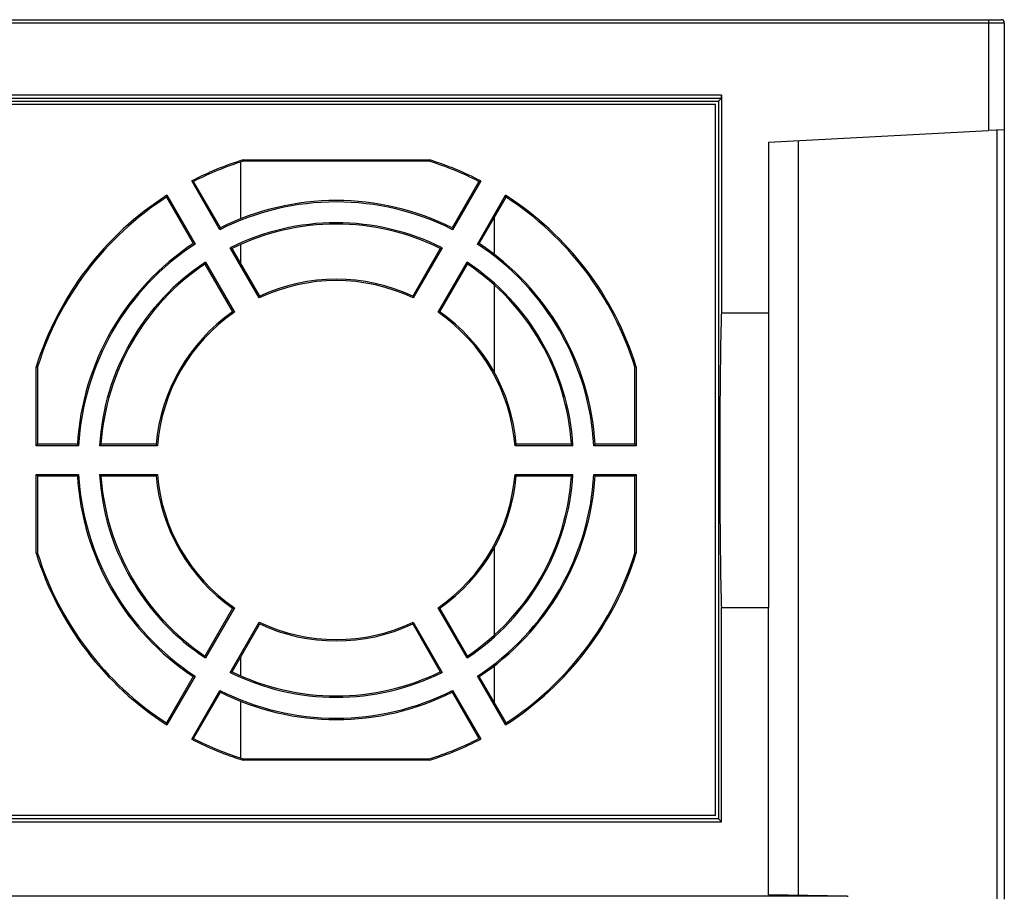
# Model space of a CAD drawing. Header units: inches. Extents: x -22 to 93, y 269 to 424.
# Tile 4 of 4: x 25 to 88, y 368 to 424. Entities that reach past the tile are written whole.
import ezdxf

# ---------------------------------------------------------------- set-up
doc = ezdxf.new("R2010")
doc.units = ezdxf.units.IN
doc.header["$MEASUREMENT"] = 0

# ---------------------------------------------------------------- blocks, each defined once
blk = doc.blocks.new('block 140')
at = {"color": 7, "lineweight": 25}
blk.add_lwpolyline([(77.892, 368.1), (-7.108, 368.1)], dxfattribs=at)
blk = doc.blocks.new('block 141')
at = {"color": 7, "lineweight": 25}
blk.add_lwpolyline([(77.892, 368.099), (77.954, 368.098)], dxfattribs=at)
blk = doc.blocks.new('block 176')
at = {"color": 7, "lineweight": 25}
blk.add_lwpolyline([(0.892, 372.838), (69.892, 372.838)], dxfattribs=at)
blk = doc.blocks.new('block 177')
at = {"color": 7, "lineweight": 25}
blk.add_lwpolyline([(69.892, 372.838), (69.892, 386.468)], dxfattribs=at)
blk = doc.blocks.new('block 178')
at = {"color": 7, "lineweight": 25}
blk.add_lwpolyline([(69.892, 386.468), (72.892, 386.468)], dxfattribs=at)
blk = doc.blocks.new('block 179')
at = {"color": 7, "lineweight": 25}
blk.add_lwpolyline([(72.892, 368.187), (72.892, 386.468)], dxfattribs=at)
blk = doc.blocks.new('block 180')
at = {"color": 7, "lineweight": 25}
blk.add_lwpolyline([(77.892, 368.099), (72.892, 368.187)], dxfattribs=at)
blk = doc.blocks.new('block 185')
at = {"color": 7, "lineweight": 25}
blk.add_lwpolyline([(69.892, 405.207), (72.892, 405.207)], dxfattribs=at)
blk = doc.blocks.new('block 186')
at = {"color": 7, "lineweight": 25}
blk.add_lwpolyline([(69.892, 419.034), (69.892, 405.207)], dxfattribs=at)
blk = doc.blocks.new('block 187')
at = {"color": 7, "lineweight": 25}
blk.add_lwpolyline([(69.892, 419.034), (0.892, 419.034)], dxfattribs=at)
blk = doc.blocks.new('block 193')
at = {"color": 7, "lineweight": 25}
blk.add_lwpolyline([(-16.108, 423.638), (86.892, 423.638)], dxfattribs=at)
blk = doc.blocks.new('block 194')
at = {"color": 7, "lineweight": 25}
blk.add_lwpolyline([(86.892, 423.638), (86.892, 416.785)], dxfattribs=at)
blk = doc.blocks.new('block 195')
at = {"color": 7, "lineweight": 25}
blk.add_lwpolyline([(72.892, 416.051), (86.892, 416.785)], dxfattribs=at)
blk = doc.blocks.new('block 196')
at = {"color": 7, "lineweight": 25}
blk.add_lwpolyline([(72.892, 416.051), (72.892, 405.207)], dxfattribs=at)
blk = doc.blocks.new('block 214')
at = {"color": 7, "lineweight": 25}
blk.add_open_spline([(69.888, 418.834), (69.889, 418.835), (69.89, 418.855), (69.89, 418.894), (69.891, 418.933), (69.892, 418.988), (69.892, 419.034)], degree=3, knots=[0, 0, 0, 0, 1, 1, 1, 2, 2, 2, 2], dxfattribs=at)
blk = doc.blocks.new('block 215')
at = {"color": 7, "lineweight": 25}
blk.add_lwpolyline([(69.888, 418.834), (69.688, 418.834)], dxfattribs=at)
blk = doc.blocks.new('block 216')
at = {"color": 7, "lineweight": 25}
blk.add_lwpolyline([(69.688, 418.834), (1.095, 418.834)], dxfattribs=at)
blk = doc.blocks.new('block 218')
at = {"color": 7, "lineweight": 25}
blk.add_lwpolyline([(86.892, 423.638), (87.891, 423.638)], dxfattribs=at)
blk = doc.blocks.new('block 219')
at = {"color": 7, "lineweight": 25}
blk.add_lwpolyline([(87.891, 423.638), (87.891, 416.838)], dxfattribs=at)
blk = doc.blocks.new('block 220')
at = {"color": 7, "lineweight": 25}
blk.add_lwpolyline([(87.891, 416.838), (86.892, 416.785)], dxfattribs=at)
blk = doc.blocks.new('block 221')
at = {"color": 7, "lineweight": 25}
blk.add_lwpolyline([(-16.108, 423.838), (86.892, 423.838)], dxfattribs=at)
blk = doc.blocks.new('block 222')
at = {"color": 7, "lineweight": 25}
blk.add_lwpolyline([(86.892, 423.838), (86.892, 423.638)], dxfattribs=at)
blk = doc.blocks.new('block 224')
at = {"color": 7, "lineweight": 25}
blk.add_lwpolyline([(86.892, 423.838), (87.691, 423.838)], dxfattribs=at)
blk = doc.blocks.new('block 225')
at = {"color": 7, "lineweight": 25}
blk.add_open_spline([(87.891, 423.638), (87.891, 423.748), (87.802, 423.838), (87.691, 423.838)], degree=3, dxfattribs=at)
blk = doc.blocks.new('block 228')
at = {"color": 7, "lineweight": 25}
blk.add_open_spline([(69.892, 405.207), (69.879, 404.854), (69.867, 404.399), (69.855, 403.823), (69.843, 403.247), (69.832, 402.549), (69.823, 401.736), (69.813, 400.922), (69.805, 399.993), (69.799, 398.991), (69.794, 397.988), (69.791, 396.914), (69.791, 395.838), (69.791, 394.762), (69.794, 393.687), (69.799, 392.685), (69.805, 391.682), (69.813, 390.753), (69.823, 389.94), (69.832, 389.126), (69.843, 388.429), (69.855, 387.852), (69.867, 387.276), (69.879, 386.821), (69.892, 386.468)], degree=3, knots=[0, 0, 0, 0, 1, 1, 1, 2, 2, 2, 3, 3, 3, 4, 4, 4, 5, 5, 5, 6, 6, 6, 7, 7, 7, 8, 8, 8, 8], dxfattribs=at)
blk = doc.blocks.new('block 229')
at = {"color": 7, "lineweight": 25}
blk.add_lwpolyline([(69.708, 373.021), (69.892, 372.838)], dxfattribs=at)
blk = doc.blocks.new('block 230')
at = {"color": 7, "lineweight": 25}
blk.add_lwpolyline([(69.708, 418.654), (69.708, 373.021)], dxfattribs=at)
blk = doc.blocks.new('block 231')
at = {"color": 7, "lineweight": 25}
blk.add_lwpolyline([(69.708, 418.654), (69.888, 418.834)], dxfattribs=at)
blk = doc.blocks.new('block 233')
at = {"color": 7, "lineweight": 25}
blk.add_lwpolyline([(72.892, 405.207), (72.892, 386.468)], dxfattribs=at)
blk = doc.blocks.new('block 236')
at = {"color": 7, "lineweight": 25}
blk.add_lwpolyline([(69.708, 373.021), (23.014, 373.021)], dxfattribs=at)
blk = doc.blocks.new('block 237')
at = {"color": 7, "lineweight": 25}
blk.add_lwpolyline([(34.618, 412.673), (36.408, 409.573)], dxfattribs=at)
blk = doc.blocks.new('block 238')
at = {"color": 7, "lineweight": 25}
blk.add_open_spline([(36.291, 409.601), (36.33, 409.592), (36.369, 409.582), (36.408, 409.573)], degree=3, dxfattribs=at)
blk = doc.blocks.new('block 239')
at = {"color": 7, "lineweight": 25}
blk.add_lwpolyline([(34.588, 412.55), (36.291, 409.601)], dxfattribs=at)
blk = doc.blocks.new('block 240')
at = {"color": 7, "lineweight": 25}
blk.add_open_spline([(34.588, 412.55), (34.598, 412.591), (34.608, 412.632), (34.618, 412.673)], degree=3, dxfattribs=at)
blk = doc.blocks.new('block 241')
at = {"color": 7, "lineweight": 25}
blk.add_lwpolyline([(54.375, 409.573), (56.165, 412.673)], dxfattribs=at)
blk = doc.blocks.new('block 242')
at = {"color": 7, "lineweight": 25}
blk.add_open_spline([(56.195, 412.55), (56.185, 412.591), (56.175, 412.632), (56.165, 412.673)], degree=3, dxfattribs=at)
blk = doc.blocks.new('block 243')
at = {"color": 7, "lineweight": 25}
blk.add_lwpolyline([(54.492, 409.601), (56.195, 412.55)], dxfattribs=at)
blk = doc.blocks.new('block 244')
at = {"color": 7, "lineweight": 25}
blk.add_open_spline([(54.492, 409.601), (54.453, 409.592), (54.414, 409.582), (54.375, 409.573)], degree=3, dxfattribs=at)
blk = doc.blocks.new('block 245')
at = {"color": 7, "lineweight": 25}
blk.add_lwpolyline([(37.988, 410.486), (36.198, 413.585)], dxfattribs=at)
blk = doc.blocks.new('block 246')
at = {"color": 7, "lineweight": 25}
blk.add_open_spline([(36.32, 413.55), (36.28, 413.562), (36.239, 413.574), (36.198, 413.585)], degree=3, dxfattribs=at)
blk = doc.blocks.new('block 247')
at = {"color": 7, "lineweight": 25}
blk.add_lwpolyline([(38.023, 410.601), (36.32, 413.55)], dxfattribs=at)
blk = doc.blocks.new('block 248')
at = {"color": 7, "lineweight": 25}
blk.add_open_spline([(38.023, 410.601), (38.011, 410.562), (38, 410.524), (37.988, 410.486)], degree=3, dxfattribs=at)
blk = doc.blocks.new('block 249')
at = {"color": 7, "lineweight": 25}
blk.add_lwpolyline([(36.408, 382.102), (34.618, 379.002)], dxfattribs=at)
blk = doc.blocks.new('block 250')
at = {"color": 7, "lineweight": 25}
blk.add_open_spline([(29.004, 394.925), (29.294, 389.717), (32.042, 384.957), (36.408, 382.102)], degree=3, dxfattribs=at)
blk = doc.blocks.new('block 251')
at = {"color": 7, "lineweight": 25}
blk.add_lwpolyline([(26.304, 394.925), (29.004, 394.925)], dxfattribs=at)
blk = doc.blocks.new('block 252')
at = {"color": 7, "lineweight": 25}
blk.add_lwpolyline([(26.304, 389.907), (26.304, 394.925)], dxfattribs=at)
blk = doc.blocks.new('block 253')
at = {"color": 7, "lineweight": 25}
blk.add_open_spline([(26.304, 389.907), (27.703, 385.406), (30.647, 381.543), (34.618, 379.002)], degree=3, dxfattribs=at)
blk = doc.blocks.new('block 254')
at = {"color": 7, "lineweight": 25}
blk.add_lwpolyline([(29.004, 396.75), (26.304, 396.75)], dxfattribs=at)
blk = doc.blocks.new('block 255')
at = {"color": 7, "lineweight": 25}
blk.add_open_spline([(36.408, 409.573), (32.042, 406.718), (29.294, 401.958), (29.004, 396.75)], degree=3, dxfattribs=at)
blk = doc.blocks.new('block 256')
at = {"color": 7, "lineweight": 25}
blk.add_open_spline([(34.618, 412.673), (30.647, 410.132), (27.703, 406.27), (26.304, 401.768)], degree=3, dxfattribs=at)
blk = doc.blocks.new('block 257')
at = {"color": 7, "lineweight": 25}
blk.add_lwpolyline([(26.304, 396.75), (26.304, 401.768)], dxfattribs=at)
blk = doc.blocks.new('block 258')
at = {"color": 7, "lineweight": 25}
blk.add_lwpolyline([(38.913, 386.442), (37.071, 383.252)], dxfattribs=at)
blk = doc.blocks.new('block 259')
at = {"color": 7, "lineweight": 25}
blk.add_open_spline([(34.015, 394.925), (34.29, 391.505), (36.088, 388.39), (38.913, 386.442)], degree=3, dxfattribs=at)
blk = doc.blocks.new('block 260')
at = {"color": 7, "lineweight": 25}
blk.add_lwpolyline([(30.332, 394.925), (34.015, 394.925)], dxfattribs=at)
blk = doc.blocks.new('block 261')
at = {"color": 7, "lineweight": 25}
blk.add_open_spline([(30.332, 394.925), (30.618, 390.191), (33.115, 385.867), (37.071, 383.252)], degree=3, dxfattribs=at)
blk = doc.blocks.new('block 262')
at = {"color": 7, "lineweight": 25}
blk.add_open_spline([(38.913, 405.233), (36.088, 403.286), (34.29, 400.17), (34.015, 396.75)], degree=3, dxfattribs=at)
blk = doc.blocks.new('block 263')
at = {"color": 7, "lineweight": 25}
blk.add_lwpolyline([(37.071, 408.424), (38.913, 405.233)], dxfattribs=at)
blk = doc.blocks.new('block 264')
at = {"color": 7, "lineweight": 25}
blk.add_open_spline([(37.071, 408.424), (33.115, 405.808), (30.618, 401.484), (30.332, 396.75)], degree=3, dxfattribs=at)
blk = doc.blocks.new('block 265')
at = {"color": 7, "lineweight": 25}
blk.add_lwpolyline([(34.015, 396.75), (30.332, 396.75)], dxfattribs=at)
blk = doc.blocks.new('block 266')
at = {"color": 7, "lineweight": 25}
blk.add_open_spline([(39.461, 414.925), (38.336, 414.576), (37.244, 414.127), (36.198, 413.585)], degree=3, dxfattribs=at)
blk = doc.blocks.new('block 267')
at = {"color": 7, "lineweight": 25}
blk.add_open_spline([(52.795, 410.486), (48.14, 412.838), (42.643, 412.838), (37.988, 410.486)], degree=3, dxfattribs=at)
blk = doc.blocks.new('block 268')
at = {"color": 7, "lineweight": 25}
blk.add_lwpolyline([(54.585, 413.585), (52.795, 410.486)], dxfattribs=at)
blk = doc.blocks.new('block 269')
at = {"color": 7, "lineweight": 25}
blk.add_open_spline([(54.585, 413.585), (53.539, 414.127), (52.447, 414.576), (51.322, 414.925)], degree=3, dxfattribs=at)
blk = doc.blocks.new('block 270')
at = {"color": 7, "lineweight": 25}
blk.add_lwpolyline([(39.461, 414.925), (51.322, 414.925)], dxfattribs=at)
blk = doc.blocks.new('block 271')
at = {"color": 7, "lineweight": 25}
blk.add_open_spline([(50.289, 406.146), (47.19, 407.618), (43.593, 407.618), (40.494, 406.146)], degree=3, dxfattribs=at)
blk = doc.blocks.new('block 272')
at = {"color": 7, "lineweight": 25}
blk.add_lwpolyline([(52.131, 409.336), (50.289, 406.146)], dxfattribs=at)
blk = doc.blocks.new('block 273')
at = {"color": 7, "lineweight": 25}
blk.add_open_spline([(52.131, 409.336), (47.888, 411.455), (42.895, 411.455), (38.652, 409.336)], degree=3, dxfattribs=at)
blk = doc.blocks.new('block 274')
at = {"color": 7, "lineweight": 25}
blk.add_lwpolyline([(40.494, 406.146), (38.652, 409.336)], dxfattribs=at)
blk = doc.blocks.new('block 275')
at = {"color": 7, "lineweight": 25}
blk.add_lwpolyline([(60.451, 396.75), (56.767, 396.75)], dxfattribs=at)
blk = doc.blocks.new('block 276')
at = {"color": 7, "lineweight": 25}
blk.add_open_spline([(60.451, 396.75), (60.164, 401.484), (57.668, 405.808), (53.712, 408.424)], degree=3, dxfattribs=at)
blk = doc.blocks.new('block 277')
at = {"color": 7, "lineweight": 25}
blk.add_lwpolyline([(51.87, 405.233), (53.712, 408.424)], dxfattribs=at)
blk = doc.blocks.new('block 278')
at = {"color": 7, "lineweight": 25}
blk.add_open_spline([(56.767, 396.75), (56.493, 400.17), (54.695, 403.286), (51.87, 405.233)], degree=3, dxfattribs=at)
blk = doc.blocks.new('block 279')
at = {"color": 7, "lineweight": 25}
blk.add_lwpolyline([(64.479, 396.75), (61.779, 396.75)], dxfattribs=at)
blk = doc.blocks.new('block 280')
at = {"color": 7, "lineweight": 25}
blk.add_lwpolyline([(64.479, 401.768), (64.479, 396.75)], dxfattribs=at)
blk = doc.blocks.new('block 281')
at = {"color": 7, "lineweight": 25}
blk.add_open_spline([(64.479, 401.768), (63.08, 406.27), (60.136, 410.132), (56.165, 412.673)], degree=3, dxfattribs=at)
blk = doc.blocks.new('block 282')
at = {"color": 7, "lineweight": 25}
blk.add_open_spline([(61.779, 396.75), (61.489, 401.958), (58.74, 406.718), (54.375, 409.573)], degree=3, dxfattribs=at)
blk = doc.blocks.new('block 283')
at = {"color": 7, "lineweight": 25}
blk.add_lwpolyline([(53.712, 383.252), (51.87, 386.442)], dxfattribs=at)
blk = doc.blocks.new('block 284')
at = {"color": 7, "lineweight": 25}
blk.add_open_spline([(53.712, 383.252), (57.668, 385.867), (60.164, 390.191), (60.451, 394.925)], degree=3, dxfattribs=at)
blk = doc.blocks.new('block 285')
at = {"color": 7, "lineweight": 25}
blk.add_lwpolyline([(56.767, 394.925), (60.451, 394.925)], dxfattribs=at)
blk = doc.blocks.new('block 286')
at = {"color": 7, "lineweight": 25}
blk.add_open_spline([(51.87, 386.442), (54.695, 388.39), (56.493, 391.505), (56.767, 394.925)], degree=3, dxfattribs=at)
blk = doc.blocks.new('block 287')
at = {"color": 7, "lineweight": 25}
blk.add_lwpolyline([(64.479, 394.925), (64.479, 389.907)], dxfattribs=at)
blk = doc.blocks.new('block 288')
at = {"color": 7, "lineweight": 25}
blk.add_lwpolyline([(61.779, 394.925), (64.479, 394.925)], dxfattribs=at)
blk = doc.blocks.new('block 289')
at = {"color": 7, "lineweight": 25}
blk.add_open_spline([(54.375, 382.102), (58.74, 384.957), (61.489, 389.717), (61.779, 394.925)], degree=3, dxfattribs=at)
blk = doc.blocks.new('block 290')
at = {"color": 7, "lineweight": 25}
blk.add_lwpolyline([(56.165, 379.002), (54.375, 382.102)], dxfattribs=at)
blk = doc.blocks.new('block 291')
at = {"color": 7, "lineweight": 25}
blk.add_open_spline([(56.165, 379.002), (60.136, 381.543), (63.08, 385.406), (64.479, 389.907)], degree=3, dxfattribs=at)
blk = doc.blocks.new('block 292')
at = {"color": 7, "lineweight": 25}
blk.add_open_spline([(40.494, 385.53), (43.593, 384.057), (47.19, 384.057), (50.289, 385.53)], degree=3, dxfattribs=at)
blk = doc.blocks.new('block 293')
at = {"color": 7, "lineweight": 25}
blk.add_lwpolyline([(38.652, 382.339), (40.494, 385.53)], dxfattribs=at)
blk = doc.blocks.new('block 294')
at = {"color": 7, "lineweight": 25}
blk.add_open_spline([(38.652, 382.339), (42.895, 380.221), (47.888, 380.221), (52.131, 382.339)], degree=3, dxfattribs=at)
blk = doc.blocks.new('block 295')
at = {"color": 7, "lineweight": 25}
blk.add_lwpolyline([(50.289, 385.53), (52.131, 382.339)], dxfattribs=at)
blk = doc.blocks.new('block 296')
at = {"color": 7, "lineweight": 25}
blk.add_lwpolyline([(51.322, 376.75), (39.461, 376.75)], dxfattribs=at)
blk = doc.blocks.new('block 297')
at = {"color": 7, "lineweight": 25}
blk.add_open_spline([(51.322, 376.75), (52.447, 377.1), (53.539, 377.548), (54.585, 378.09)], degree=3, dxfattribs=at)
blk = doc.blocks.new('block 298')
at = {"color": 7, "lineweight": 25}
blk.add_lwpolyline([(52.795, 381.19), (54.585, 378.09)], dxfattribs=at)
blk = doc.blocks.new('block 299')
at = {"color": 7, "lineweight": 25}
blk.add_open_spline([(37.988, 381.19), (42.643, 378.837), (48.14, 378.837), (52.795, 381.19)], degree=3, dxfattribs=at)
blk = doc.blocks.new('block 300')
at = {"color": 7, "lineweight": 25}
blk.add_lwpolyline([(36.198, 378.09), (37.988, 381.19)], dxfattribs=at)
blk = doc.blocks.new('block 301')
at = {"color": 7, "lineweight": 25}
blk.add_open_spline([(36.198, 378.09), (37.244, 377.548), (38.336, 377.1), (39.461, 376.75)], degree=3, dxfattribs=at)
blk = doc.blocks.new('block 302')
at = {"color": 7, "lineweight": 25}
blk.add_lwpolyline([(69.518, 373.229), (1.283, 373.229)], dxfattribs=at)
blk = doc.blocks.new('block 304')
at = {"color": 7, "lineweight": 25}
blk.add_lwpolyline([(69.518, 418.446), (1.283, 418.446)], dxfattribs=at)
blk = doc.blocks.new('block 305')
at = {"color": 7, "lineweight": 25}
blk.add_lwpolyline([(69.518, 373.229), (69.518, 418.446)], dxfattribs=at)
blk = doc.blocks.new('block 306')
at = {"color": 7, "lineweight": 25}
blk.add_open_spline([(54.463, 413.55), (54.503, 413.562), (54.544, 413.574), (54.585, 413.585)], degree=3, dxfattribs=at)
blk = doc.blocks.new('block 307')
at = {"color": 7, "lineweight": 25}
blk.add_open_spline([(54.463, 413.55), (53.45, 414.068), (52.395, 414.499), (51.308, 414.838)], degree=3, dxfattribs=at)
blk = doc.blocks.new('block 308')
at = {"color": 7, "lineweight": 25}
blk.add_lwpolyline([(51.322, 414.925), (51.308, 414.838)], dxfattribs=at)
blk = doc.blocks.new('block 309')
at = {"color": 7, "lineweight": 25}
blk.add_lwpolyline([(64.479, 401.768), (64.392, 401.755)], dxfattribs=at)
blk = doc.blocks.new('block 310')
at = {"color": 7, "lineweight": 25}
blk.add_open_spline([(64.392, 401.755), (63.007, 406.201), (60.106, 410.021), (56.195, 412.55)], degree=3, dxfattribs=at)
blk = doc.blocks.new('block 311')
at = {"color": 7, "lineweight": 25}
blk.add_lwpolyline([(39.461, 414.925), (39.475, 414.838)], dxfattribs=at)
blk = doc.blocks.new('block 312')
at = {"color": 7, "lineweight": 25}
blk.add_open_spline([(39.475, 414.838), (38.388, 414.499), (37.333, 414.068), (36.32, 413.55)], degree=3, dxfattribs=at)
blk = doc.blocks.new('block 313')
at = {"color": 7, "lineweight": 25}
blk.add_open_spline([(52.76, 410.601), (52.772, 410.562), (52.783, 410.524), (52.795, 410.486)], degree=3, dxfattribs=at)
blk = doc.blocks.new('block 314')
at = {"color": 7, "lineweight": 25}
blk.add_lwpolyline([(54.463, 413.55), (52.76, 410.601)], dxfattribs=at)
blk = doc.blocks.new('block 315')
at = {"color": 7, "lineweight": 25}
blk.add_lwpolyline([(51.308, 414.838), (39.475, 414.838)], dxfattribs=at)
blk = doc.blocks.new('block 316')
at = {"color": 7, "lineweight": 25}
blk.add_open_spline([(34.588, 412.55), (30.677, 410.021), (27.776, 406.201), (26.391, 401.755)], degree=3, dxfattribs=at)
blk = doc.blocks.new('block 317')
at = {"color": 7, "lineweight": 25}
blk.add_lwpolyline([(26.304, 401.768), (26.391, 401.755)], dxfattribs=at)
blk = doc.blocks.new('block 318')
at = {"color": 7, "lineweight": 25}
blk.add_open_spline([(52.76, 410.601), (48.121, 412.917), (42.662, 412.917), (38.023, 410.601)], degree=3, dxfattribs=at)
blk = doc.blocks.new('block 319')
at = {"color": 7, "lineweight": 25}
blk.add_open_spline([(38.774, 409.299), (38.734, 409.311), (38.693, 409.324), (38.652, 409.336)], degree=3, dxfattribs=at)
blk = doc.blocks.new('block 320')
at = {"color": 7, "lineweight": 25}
blk.add_lwpolyline([(40.529, 406.259), (38.774, 409.299)], dxfattribs=at)
blk = doc.blocks.new('block 321')
at = {"color": 7, "lineweight": 25}
blk.add_open_spline([(40.529, 406.259), (40.517, 406.221), (40.506, 406.184), (40.494, 406.146)], degree=3, dxfattribs=at)
blk = doc.blocks.new('block 322')
at = {"color": 7, "lineweight": 25}
blk.add_open_spline([(60.358, 396.838), (60.389, 396.809), (60.42, 396.779), (60.451, 396.75)], degree=3, dxfattribs=at)
blk = doc.blocks.new('block 323')
at = {"color": 7, "lineweight": 25}
blk.add_open_spline([(60.358, 396.838), (60.048, 401.477), (57.604, 405.711), (53.741, 408.299)], degree=3, dxfattribs=at)
blk = doc.blocks.new('block 324')
at = {"color": 7, "lineweight": 25}
blk.add_open_spline([(53.741, 408.299), (53.731, 408.341), (53.721, 408.382), (53.712, 408.424)], degree=3, dxfattribs=at)
blk = doc.blocks.new('block 325')
at = {"color": 7, "lineweight": 25}
blk.add_open_spline([(50.254, 406.259), (47.172, 407.697), (43.611, 407.697), (40.529, 406.259)], degree=3, dxfattribs=at)
blk = doc.blocks.new('block 326')
at = {"color": 7, "lineweight": 25}
blk.add_open_spline([(50.254, 406.259), (50.266, 406.221), (50.277, 406.184), (50.289, 406.146)], degree=3, dxfattribs=at)
blk = doc.blocks.new('block 327')
at = {"color": 7, "lineweight": 25}
blk.add_open_spline([(33.935, 396.838), (33.962, 396.809), (33.989, 396.779), (34.015, 396.75)], degree=3, dxfattribs=at)
blk = doc.blocks.new('block 328')
at = {"color": 7, "lineweight": 25}
blk.add_open_spline([(38.797, 405.259), (36.011, 403.309), (34.231, 400.226), (33.935, 396.838)], degree=3, dxfattribs=at)
blk = doc.blocks.new('block 329')
at = {"color": 7, "lineweight": 25}
blk.add_open_spline([(38.797, 405.259), (38.836, 405.251), (38.875, 405.242), (38.913, 405.233)], degree=3, dxfattribs=at)
blk = doc.blocks.new('block 330')
at = {"color": 7, "lineweight": 25}
blk.add_lwpolyline([(51.986, 405.259), (53.741, 408.299)], dxfattribs=at)
blk = doc.blocks.new('block 331')
at = {"color": 7, "lineweight": 25}
blk.add_open_spline([(51.986, 405.259), (51.947, 405.251), (51.908, 405.242), (51.87, 405.233)], degree=3, dxfattribs=at)
blk = doc.blocks.new('block 332')
at = {"color": 7, "lineweight": 25}
blk.add_open_spline([(52.009, 409.299), (52.05, 409.311), (52.09, 409.324), (52.131, 409.336)], degree=3, dxfattribs=at)
blk = doc.blocks.new('block 333')
at = {"color": 7, "lineweight": 25}
blk.add_open_spline([(52.009, 409.299), (47.836, 411.351), (42.947, 411.351), (38.774, 409.299)], degree=3, dxfattribs=at)
blk = doc.blocks.new('block 334')
at = {"color": 7, "lineweight": 25}
blk.add_open_spline([(61.861, 396.838), (61.547, 402.014), (58.818, 406.741), (54.492, 409.601)], degree=3, dxfattribs=at)
blk = doc.blocks.new('block 335')
at = {"color": 7, "lineweight": 25}
blk.add_open_spline([(61.861, 396.838), (61.834, 396.809), (61.806, 396.779), (61.779, 396.75)], degree=3, dxfattribs=at)
blk = doc.blocks.new('block 336')
at = {"color": 7, "lineweight": 25}
blk.add_open_spline([(56.848, 396.838), (56.552, 400.226), (54.772, 403.309), (51.986, 405.259)], degree=3, dxfattribs=at)
blk = doc.blocks.new('block 337')
at = {"color": 7, "lineweight": 25}
blk.add_open_spline([(56.848, 396.838), (56.821, 396.809), (56.794, 396.779), (56.767, 396.75)], degree=3, dxfattribs=at)
blk = doc.blocks.new('block 338')
at = {"color": 7, "lineweight": 25}
blk.add_open_spline([(37.042, 408.299), (37.052, 408.341), (37.061, 408.382), (37.071, 408.424)], degree=3, dxfattribs=at)
blk = doc.blocks.new('block 339')
at = {"color": 7, "lineweight": 25}
blk.add_open_spline([(37.042, 408.299), (33.179, 405.711), (30.735, 401.477), (30.425, 396.838)], degree=3, dxfattribs=at)
blk = doc.blocks.new('block 340')
at = {"color": 7, "lineweight": 25}
blk.add_open_spline([(30.425, 396.838), (30.394, 396.809), (30.363, 396.779), (30.332, 396.75)], degree=3, dxfattribs=at)
blk = doc.blocks.new('block 341')
at = {"color": 7, "lineweight": 25}
blk.add_lwpolyline([(52.009, 409.299), (50.254, 406.259)], dxfattribs=at)
blk = doc.blocks.new('block 342')
at = {"color": 7, "lineweight": 25}
blk.add_open_spline([(28.922, 396.838), (28.949, 396.809), (28.977, 396.779), (29.004, 396.75)], degree=3, dxfattribs=at)
blk = doc.blocks.new('block 343')
at = {"color": 7, "lineweight": 25}
blk.add_open_spline([(36.291, 409.601), (31.965, 406.741), (29.236, 402.014), (28.922, 396.838)], degree=3, dxfattribs=at)
blk = doc.blocks.new('block 344')
at = {"color": 7, "lineweight": 25}
blk.add_lwpolyline([(37.042, 408.299), (38.797, 405.259)], dxfattribs=at)
blk = doc.blocks.new('block 345')
at = {"color": 7, "lineweight": 25}
blk.add_lwpolyline([(26.391, 401.755), (26.391, 396.838)], dxfattribs=at)
blk = doc.blocks.new('block 346')
at = {"color": 7, "lineweight": 25}
blk.add_lwpolyline([(26.391, 396.838), (26.304, 396.75)], dxfattribs=at)
blk = doc.blocks.new('block 347')
at = {"color": 7, "lineweight": 25}
blk.add_lwpolyline([(64.392, 396.838), (64.479, 396.75)], dxfattribs=at)
blk = doc.blocks.new('block 348')
at = {"color": 7, "lineweight": 25}
blk.add_lwpolyline([(64.392, 396.838), (64.392, 401.755)], dxfattribs=at)
blk = doc.blocks.new('block 349')
at = {"color": 7, "lineweight": 25}
blk.add_lwpolyline([(64.392, 396.838), (61.861, 396.838)], dxfattribs=at)
blk = doc.blocks.new('block 350')
at = {"color": 7, "lineweight": 25}
blk.add_lwpolyline([(60.358, 396.838), (56.848, 396.838)], dxfattribs=at)
blk = doc.blocks.new('block 351')
at = {"color": 7, "lineweight": 25}
blk.add_lwpolyline([(28.922, 396.838), (26.391, 396.838)], dxfattribs=at)
blk = doc.blocks.new('block 352')
at = {"color": 7, "lineweight": 25}
blk.add_lwpolyline([(33.935, 396.838), (30.425, 396.838)], dxfattribs=at)
blk = doc.blocks.new('block 353')
at = {"color": 7, "lineweight": 25}
blk.add_lwpolyline([(26.304, 389.907), (26.391, 389.921)], dxfattribs=at)
blk = doc.blocks.new('block 354')
at = {"color": 7, "lineweight": 25}
blk.add_open_spline([(26.391, 389.921), (27.776, 385.474), (30.677, 381.654), (34.588, 379.126)], degree=3, dxfattribs=at)
blk = doc.blocks.new('block 355')
at = {"color": 7, "lineweight": 25}
blk.add_open_spline([(34.588, 379.126), (34.598, 379.085), (34.608, 379.043), (34.618, 379.002)], degree=3, dxfattribs=at)
blk = doc.blocks.new('block 356')
at = {"color": 7, "lineweight": 25}
blk.add_open_spline([(30.425, 394.838), (30.394, 394.867), (30.363, 394.896), (30.332, 394.925)], degree=3, dxfattribs=at)
blk = doc.blocks.new('block 357')
at = {"color": 7, "lineweight": 25}
blk.add_open_spline([(30.425, 394.838), (30.735, 390.198), (33.179, 385.964), (37.042, 383.376)], degree=3, dxfattribs=at)
blk = doc.blocks.new('block 358')
at = {"color": 7, "lineweight": 25}
blk.add_open_spline([(37.042, 383.376), (37.052, 383.335), (37.061, 383.293), (37.071, 383.252)], degree=3, dxfattribs=at)
blk = doc.blocks.new('block 359')
at = {"color": 7, "lineweight": 25}
blk.add_open_spline([(28.922, 394.838), (28.949, 394.867), (28.977, 394.896), (29.004, 394.925)], degree=3, dxfattribs=at)
blk = doc.blocks.new('block 360')
at = {"color": 7, "lineweight": 25}
blk.add_lwpolyline([(26.391, 394.838), (28.922, 394.838)], dxfattribs=at)
blk = doc.blocks.new('block 361')
at = {"color": 7, "lineweight": 25}
blk.add_lwpolyline([(26.391, 394.838), (26.304, 394.925)], dxfattribs=at)
blk = doc.blocks.new('block 362')
at = {"color": 7, "lineweight": 25}
blk.add_open_spline([(60.358, 394.838), (60.389, 394.867), (60.42, 394.896), (60.451, 394.925)], degree=3, dxfattribs=at)
blk = doc.blocks.new('block 363')
at = {"color": 7, "lineweight": 25}
blk.add_lwpolyline([(56.848, 394.838), (60.358, 394.838)], dxfattribs=at)
blk = doc.blocks.new('block 364')
at = {"color": 7, "lineweight": 25}
blk.add_open_spline([(56.848, 394.838), (56.821, 394.867), (56.794, 394.896), (56.767, 394.925)], degree=3, dxfattribs=at)
blk = doc.blocks.new('block 365')
at = {"color": 7, "lineweight": 25}
blk.add_lwpolyline([(64.479, 389.907), (64.392, 389.921)], dxfattribs=at)
blk = doc.blocks.new('block 366')
at = {"color": 7, "lineweight": 25}
blk.add_lwpolyline([(64.392, 389.921), (64.392, 394.838)], dxfattribs=at)
blk = doc.blocks.new('block 367')
at = {"color": 7, "lineweight": 25}
blk.add_lwpolyline([(64.392, 394.838), (64.479, 394.925)], dxfattribs=at)
blk = doc.blocks.new('block 368')
at = {"color": 7, "lineweight": 25}
blk.add_open_spline([(36.291, 382.075), (36.33, 382.084), (36.369, 382.093), (36.408, 382.102)], degree=3, dxfattribs=at)
blk = doc.blocks.new('block 369')
at = {"color": 7, "lineweight": 25}
blk.add_open_spline([(28.922, 394.838), (29.236, 389.662), (31.965, 384.935), (36.291, 382.075)], degree=3, dxfattribs=at)
blk = doc.blocks.new('block 370')
at = {"color": 7, "lineweight": 25}
blk.add_open_spline([(38.797, 386.416), (38.836, 386.425), (38.875, 386.433), (38.913, 386.442)], degree=3, dxfattribs=at)
blk = doc.blocks.new('block 371')
at = {"color": 7, "lineweight": 25}
blk.add_open_spline([(33.935, 394.838), (34.231, 391.45), (36.011, 388.366), (38.797, 386.416)], degree=3, dxfattribs=at)
blk = doc.blocks.new('block 372')
at = {"color": 7, "lineweight": 25}
blk.add_open_spline([(33.935, 394.838), (33.962, 394.867), (33.989, 394.896), (34.015, 394.925)], degree=3, dxfattribs=at)
blk = doc.blocks.new('block 373')
at = {"color": 7, "lineweight": 25}
blk.add_open_spline([(56.195, 379.126), (56.185, 379.085), (56.175, 379.043), (56.165, 379.002)], degree=3, dxfattribs=at)
blk = doc.blocks.new('block 374')
at = {"color": 7, "lineweight": 25}
blk.add_open_spline([(56.195, 379.126), (60.106, 381.654), (63.007, 385.474), (64.392, 389.921)], degree=3, dxfattribs=at)
blk = doc.blocks.new('block 375')
at = {"color": 7, "lineweight": 25}
blk.add_lwpolyline([(26.391, 394.838), (26.391, 389.921)], dxfattribs=at)
blk = doc.blocks.new('block 376')
at = {"color": 7, "lineweight": 25}
blk.add_lwpolyline([(30.425, 394.838), (33.935, 394.838)], dxfattribs=at)
blk = doc.blocks.new('block 377')
at = {"color": 7, "lineweight": 25}
blk.add_lwpolyline([(61.861, 394.838), (64.392, 394.838)], dxfattribs=at)
blk = doc.blocks.new('block 378')
at = {"color": 7, "lineweight": 25}
blk.add_open_spline([(61.861, 394.838), (61.834, 394.867), (61.806, 394.896), (61.779, 394.925)], degree=3, dxfattribs=at)
blk = doc.blocks.new('block 379')
at = {"color": 7, "lineweight": 25}
blk.add_open_spline([(51.986, 386.416), (54.772, 388.366), (56.552, 391.45), (56.848, 394.838)], degree=3, dxfattribs=at)
blk = doc.blocks.new('block 380')
at = {"color": 7, "lineweight": 25}
blk.add_open_spline([(51.986, 386.416), (51.947, 386.425), (51.908, 386.433), (51.87, 386.442)], degree=3, dxfattribs=at)
blk = doc.blocks.new('block 381')
at = {"color": 7, "lineweight": 25}
blk.add_open_spline([(54.492, 382.075), (58.818, 384.935), (61.547, 389.662), (61.861, 394.838)], degree=3, dxfattribs=at)
blk = doc.blocks.new('block 382')
at = {"color": 7, "lineweight": 25}
blk.add_open_spline([(54.492, 382.075), (54.453, 382.084), (54.414, 382.093), (54.375, 382.102)], degree=3, dxfattribs=at)
blk = doc.blocks.new('block 383')
at = {"color": 7, "lineweight": 25}
blk.add_open_spline([(53.741, 383.376), (53.731, 383.335), (53.721, 383.293), (53.712, 383.252)], degree=3, dxfattribs=at)
blk = doc.blocks.new('block 384')
at = {"color": 7, "lineweight": 25}
blk.add_open_spline([(53.741, 383.376), (57.604, 385.964), (60.048, 390.198), (60.358, 394.838)], degree=3, dxfattribs=at)
blk = doc.blocks.new('block 385')
at = {"color": 7, "lineweight": 25}
blk.add_open_spline([(50.254, 385.416), (50.266, 385.454), (50.277, 385.492), (50.289, 385.53)], degree=3, dxfattribs=at)
blk = doc.blocks.new('block 386')
at = {"color": 7, "lineweight": 25}
blk.add_open_spline([(40.529, 385.416), (43.611, 383.978), (47.172, 383.978), (50.254, 385.416)], degree=3, dxfattribs=at)
blk = doc.blocks.new('block 387')
at = {"color": 7, "lineweight": 25}
blk.add_open_spline([(40.529, 385.416), (40.517, 385.454), (40.506, 385.492), (40.494, 385.53)], degree=3, dxfattribs=at)
blk = doc.blocks.new('block 388')
at = {"color": 7, "lineweight": 25}
blk.add_lwpolyline([(56.195, 379.126), (54.492, 382.075)], dxfattribs=at)
blk = doc.blocks.new('block 389')
at = {"color": 7, "lineweight": 25}
blk.add_lwpolyline([(38.774, 382.376), (40.529, 385.416)], dxfattribs=at)
blk = doc.blocks.new('block 390')
at = {"color": 7, "lineweight": 25}
blk.add_open_spline([(38.774, 382.376), (38.734, 382.364), (38.693, 382.352), (38.652, 382.339)], degree=3, dxfattribs=at)
blk = doc.blocks.new('block 391')
at = {"color": 7, "lineweight": 25}
blk.add_open_spline([(52.76, 381.074), (52.772, 381.113), (52.783, 381.151), (52.795, 381.19)], degree=3, dxfattribs=at)
blk = doc.blocks.new('block 392')
at = {"color": 7, "lineweight": 25}
blk.add_open_spline([(38.023, 381.074), (42.662, 378.759), (48.121, 378.759), (52.76, 381.074)], degree=3, dxfattribs=at)
blk = doc.blocks.new('block 393')
at = {"color": 7, "lineweight": 25}
blk.add_open_spline([(38.023, 381.074), (38.011, 381.113), (38, 381.151), (37.988, 381.19)], degree=3, dxfattribs=at)
blk = doc.blocks.new('block 394')
at = {"color": 7, "lineweight": 25}
blk.add_open_spline([(54.463, 378.126), (54.503, 378.114), (54.544, 378.102), (54.585, 378.09)], degree=3, dxfattribs=at)
blk = doc.blocks.new('block 395')
at = {"color": 7, "lineweight": 25}
blk.add_lwpolyline([(52.76, 381.074), (54.463, 378.126)], dxfattribs=at)
blk = doc.blocks.new('block 396')
at = {"color": 7, "lineweight": 25}
blk.add_lwpolyline([(53.741, 383.376), (51.986, 386.416)], dxfattribs=at)
blk = doc.blocks.new('block 397')
at = {"color": 7, "lineweight": 25}
blk.add_open_spline([(52.009, 382.376), (52.05, 382.364), (52.09, 382.352), (52.131, 382.339)], degree=3, dxfattribs=at)
blk = doc.blocks.new('block 398')
at = {"color": 7, "lineweight": 25}
blk.add_lwpolyline([(50.254, 385.416), (52.009, 382.376)], dxfattribs=at)
blk = doc.blocks.new('block 399')
at = {"color": 7, "lineweight": 25}
blk.add_lwpolyline([(38.797, 386.416), (37.042, 383.376)], dxfattribs=at)
blk = doc.blocks.new('block 400')
at = {"color": 7, "lineweight": 25}
blk.add_lwpolyline([(36.32, 378.126), (38.023, 381.074)], dxfattribs=at)
blk = doc.blocks.new('block 401')
at = {"color": 7, "lineweight": 25}
blk.add_open_spline([(36.32, 378.126), (36.28, 378.114), (36.239, 378.102), (36.198, 378.09)], degree=3, dxfattribs=at)
blk = doc.blocks.new('block 402')
at = {"color": 7, "lineweight": 25}
blk.add_lwpolyline([(36.291, 382.075), (34.588, 379.126)], dxfattribs=at)
blk = doc.blocks.new('block 403')
at = {"color": 7, "lineweight": 25}
blk.add_open_spline([(38.774, 382.376), (42.947, 380.325), (47.836, 380.325), (52.009, 382.376)], degree=3, dxfattribs=at)
blk = doc.blocks.new('block 404')
at = {"color": 7, "lineweight": 25}
blk.add_lwpolyline([(51.322, 376.75), (51.308, 376.838)], dxfattribs=at)
blk = doc.blocks.new('block 405')
at = {"color": 7, "lineweight": 25}
blk.add_open_spline([(51.308, 376.838), (52.395, 377.176), (53.45, 377.607), (54.463, 378.126)], degree=3, dxfattribs=at)
blk = doc.blocks.new('block 406')
at = {"color": 7, "lineweight": 25}
blk.add_lwpolyline([(39.461, 376.75), (39.475, 376.838)], dxfattribs=at)
blk = doc.blocks.new('block 407')
at = {"color": 7, "lineweight": 25}
blk.add_lwpolyline([(39.475, 376.838), (51.308, 376.838)], dxfattribs=at)
blk = doc.blocks.new('block 408')
at = {"color": 7, "lineweight": 25}
blk.add_open_spline([(36.32, 378.126), (37.333, 377.607), (38.388, 377.176), (39.475, 376.838)], degree=3, dxfattribs=at)
blk = doc.blocks.new('block 409')
at = {"color": 7, "lineweight": 25}
blk.add_lwpolyline([(1.075, 418.654), (69.708, 418.654)], dxfattribs=at)
blk = doc.blocks.new('block 488')
at = {"color": 7, "lineweight": 25}
blk.add_lwpolyline([(74.787, 416.151), (74.787, 368.154)], dxfattribs=at)
blk = doc.blocks.new('block 491')
at = {"color": 7, "lineweight": 25}
blk.add_lwpolyline([(87.418, 416.813), (87.418, 367.933)], dxfattribs=at)
blk = doc.blocks.new('block 493')
at = {"color": 7, "lineweight": 25}
blk.add_lwpolyline([(87.891, 416.838), (87.891, 367.925)], dxfattribs=at)
blk = doc.blocks.new('block 501')
at = {"color": 7, "lineweight": 25}
blk.add_lwpolyline([(55.47, 380.381), (55.47, 382.774)], dxfattribs=at)
blk = doc.blocks.new('block 502')
at = {"color": 7, "lineweight": 25}
blk.add_lwpolyline([(55.47, 384.728), (55.47, 390.3)], dxfattribs=at)
blk = doc.blocks.new('block 503')
at = {"color": 7, "lineweight": 25}
blk.add_lwpolyline([(55.47, 401.376), (55.47, 406.947)], dxfattribs=at)
blk = doc.blocks.new('block 504')
at = {"color": 7, "lineweight": 25}
blk.add_lwpolyline([(55.47, 408.902), (55.47, 411.294)], dxfattribs=at)
blk = doc.blocks.new('block 505')
at = {"color": 7, "lineweight": 25}
blk.add_lwpolyline([(39.313, 376.889), (39.313, 380.498)], dxfattribs=at)
blk = doc.blocks.new('block 506')
at = {"color": 7, "lineweight": 25}
blk.add_lwpolyline([(39.313, 382.124), (39.313, 383.309)], dxfattribs=at)
blk = doc.blocks.new('block 507')
at = {"color": 7, "lineweight": 25}
blk.add_lwpolyline([(39.313, 408.366), (39.313, 409.551)], dxfattribs=at)
blk = doc.blocks.new('block 508')
at = {"color": 7, "lineweight": 25}
blk.add_lwpolyline([(39.313, 411.177), (39.313, 414.787)], dxfattribs=at)

msp = doc.modelspace()

# ---------------------------------------------------------------- block references
for name in ['block 221', 'block 193', 'block 222', 'block 224', 'block 194', 'block 218', 'block 225', 'block 219', 'block 187', 'block 409', 'block 216', 'block 304', 'block 305', 'block 215', 'block 231', 'block 230', 'block 214', 'block 186', 'block 195', 'block 220', 'block 491', 'block 493', 'block 196', 'block 488', 'block 266', 'block 312', 'block 508', 'block 270', 'block 311', 'block 315', 'block 308', 'block 307', 'block 269', 'block 245', 'block 246', 'block 247', 'block 314', 'block 268', 'block 306', 'block 267', 'block 318', 'block 256', 'block 316', 'block 240', 'block 239', 'block 237', 'block 241', 'block 243', 'block 242', 'block 281', 'block 310', 'block 273', 'block 333', 'block 504', 'block 248', 'block 313', 'block 343', 'block 255', 'block 238', 'block 274', 'block 319', 'block 320', 'block 507', 'block 341', 'block 272', 'block 332', 'block 244', 'block 282', 'block 334', 'block 264', 'block 338', 'block 263', 'block 277', 'block 276', 'block 324', 'block 339', 'block 344', 'block 330', 'block 323', 'block 271', 'block 325', 'block 503', 'block 321', 'block 326', 'block 328', 'block 262', 'block 329', 'block 331', 'block 278', 'block 336', 'block 228', 'block 185', 'block 233', 'block 257', 'block 317', 'block 345', 'block 309', 'block 348', 'block 280', 'block 346', 'block 254', 'block 351', 'block 342', 'block 340', 'block 265', 'block 352', 'block 327', 'block 337', 'block 275', 'block 350', 'block 322', 'block 335', 'block 279', 'block 349', 'block 347', 'block 251', 'block 252', 'block 361', 'block 360', 'block 375', 'block 359', 'block 369', 'block 250', 'block 260', 'block 261', 'block 356', 'block 357', 'block 376', 'block 372', 'block 371', 'block 259', 'block 286', 'block 379', 'block 284', 'block 384', 'block 289', 'block 381', 'block 285', 'block 364', 'block 363', 'block 362', 'block 288', 'block 378', 'block 377', 'block 367', 'block 366', 'block 287', 'block 502', 'block 353', 'block 253', 'block 354', 'block 291', 'block 374', 'block 365', 'block 399', 'block 258', 'block 370', 'block 283', 'block 380', 'block 396', 'block 177', 'block 178', 'block 179', 'block 293', 'block 389', 'block 292', 'block 387', 'block 386', 'block 385', 'block 398', 'block 295', 'block 358', 'block 383', 'block 506', 'block 501', 'block 249', 'block 368', 'block 390', 'block 294', 'block 403', 'block 397', 'block 290', 'block 382', 'block 402', 'block 388', 'block 300', 'block 400', 'block 299', 'block 393', 'block 392', 'block 391', 'block 395', 'block 298', 'block 505', 'block 355', 'block 373', 'block 401', 'block 301', 'block 408', 'block 405', 'block 297', 'block 394', 'block 406', 'block 296', 'block 407', 'block 404', 'block 176', 'block 302', 'block 236', 'block 229', 'block 140', 'block 180', 'block 141']:
    msp.add_blockref(name, (0, 0))

doc.saveas('drawing.dxf')
